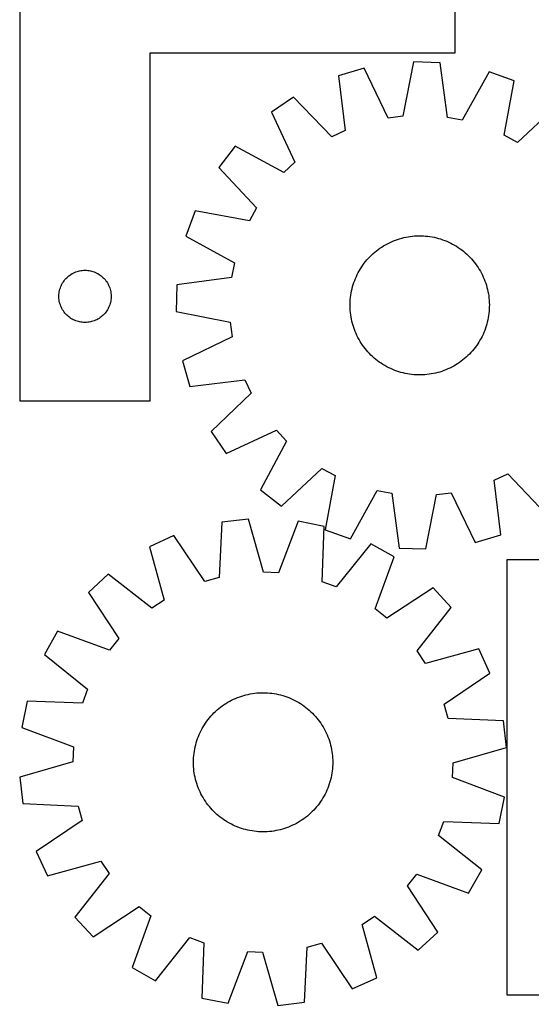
# Model space of a CAD drawing. Header units: millimetres. Extents: x 7 to 1493, y 7 to 2993.
# Tile 5 of 15: x 7 to 300, y 2109 to 2675. Entities that reach past the tile are written whole.
import ezdxf

# ---------------------------------------------------------------- set-up
doc = ezdxf.new("R2010")
doc.units = ezdxf.units.MM
doc.layers.add('CUT', color=7, linetype='CONTINUOUS', true_color=0x000000)

msp = doc.modelspace()

# ---------------------------------------------------------------- linework, layer by layer
at = {"layer": 'CUT'}
for p, q in [((6.513121, 2755.952405), (6.513121, 2455.952405)), ((256.513121, 2655.952405), (256.513121, 2755.952405)), ((81.513121, 2455.952405), (81.513121, 2655.952405)), ((81.513121, 2655.952405), (256.513121, 2655.952405)), ((232.628724, 2650.71891), (226.573421, 2619.537056)), ((248.008212, 2650.269563), (232.628724, 2650.71891)), ((252.232639, 2618.787362), (248.008212, 2650.269563)), ((204.322877, 2647.079567), (189.557259, 2642.754399)), ((218.069081, 2618.443634), (204.322877, 2647.079567)), ((276.053291, 2644.983796), (260.658633, 2617.199282)), ((290.541197, 2639.803919), (276.053291, 2644.983796)), ((189.557259, 2642.754399), (193.434047, 2611.227501)), ((284.830331, 2608.557147), (290.541197, 2639.803919)), ((163.761417, 2630.546189), (151.055031, 2621.869883)), ((185.683824, 2607.55961), (163.761417, 2630.546189)), ((151.055031, 2621.869883), (164.484422, 2593.084015)), ((315.580261, 2626.11045), (292.353184, 2604.443017)), ((226.573421, 2619.537056), (218.069081, 2618.443634)), ((260.658633, 2617.199282), (252.232639, 2618.787362)), ((193.434047, 2611.227501), (185.683824, 2607.55961)), ((292.353184, 2604.443017), (284.830331, 2608.557147)), ((130.294272, 2602.287833), (120.890906, 2590.109686)), ((158.246963, 2587.200693), (130.294272, 2602.287833)), ((164.484422, 2593.084015), (158.246963, 2587.200693)), ((120.890906, 2590.109686), (142.558339, 2566.882608)), ((107.197437, 2565.070622), (102.017559, 2550.582716)), ((138.444209, 2559.359756), (107.197437, 2565.070622)), ((142.558339, 2566.882608), (138.444209, 2559.359756)), ((102.017559, 2550.582716), (129.802074, 2535.188057)), ((218.841527, 2546.785294), (219.981523, 2547.313893)), ((219.981523, 2547.313893), (221.13756, 2547.806423)), ((221.13756, 2547.806423), (222.308497, 2548.262398)), ((222.308497, 2548.262398), (223.493179, 2548.681368)), ((223.493179, 2548.681368), (224.690436, 2549.062919)), ((224.690436, 2549.062919), (225.899088, 2549.406676)), ((225.899088, 2549.406676), (227.11794, 2549.712298)), ((227.11794, 2549.712298), (228.345791, 2549.979484)), ((228.345791, 2549.979484), (229.581429, 2550.20797)), ((229.581429, 2550.20797), (230.823634, 2550.397532)), ((230.823634, 2550.397532), (232.071181, 2550.547981)), ((232.071181, 2550.547981), (233.322837, 2550.65917)), ((233.322837, 2550.65917), (234.577368, 2550.730988)), ((234.577368, 2550.730988), (235.833537, 2550.763366)), ((235.833537, 2550.763366), (237.090102, 2550.75627)), ((237.090102, 2550.75627), (238.345824, 2550.709708)), ((238.345824, 2550.709708), (239.599465, 2550.623725)), ((239.599465, 2550.623725), (240.849785, 2550.498407)), ((240.849785, 2550.498407), (242.095553, 2550.333878)), ((242.095553, 2550.333878), (243.335538, 2550.130299)), ((243.335538, 2550.130299), (244.568516, 2549.887872)), ((244.568516, 2549.887872), (245.793272, 2549.606836)), ((245.793272, 2549.606836), (247.008595, 2549.287468)), ((247.008595, 2549.287468), (248.213287, 2548.930083)), ((248.213287, 2548.930083), (249.406159, 2548.535034)), ((249.406159, 2548.535034), (250.586033, 2548.102711)), ((250.586033, 2548.102711), (251.751746, 2547.633541)), ((251.751746, 2547.633541), (252.902147, 2547.127986)), ((252.902147, 2547.127986), (254.0361, 2546.586546)), ((209.482963, 2540.502183), (210.43022, 2541.327842)), ((210.43022, 2541.327842), (211.402943, 2542.123339)), ((211.402943, 2542.123339), (212.400173, 2542.88789)), ((212.400173, 2542.88789), (213.420927, 2543.62074)), ((213.420927, 2543.62074), (214.464196, 2544.321166)), ((214.464196, 2544.321166), (215.528952, 2544.988476)), ((215.528952, 2544.988476), (216.614143, 2545.622012)), ((216.614143, 2545.622012), (217.718698, 2546.221148)), ((217.718698, 2546.221148), (218.841527, 2546.785294)), ((254.0361, 2546.586546), (255.152486, 2546.009755)), ((255.152486, 2546.009755), (256.250204, 2545.398182)), ((256.250204, 2545.398182), (257.328171, 2544.75243)), ((257.328171, 2544.75243), (258.385322, 2544.073137)), ((258.385322, 2544.073137), (259.420614, 2543.360974)), ((259.420614, 2543.360974), (260.433026, 2542.616643)), ((260.433026, 2542.616643), (261.421558, 2541.840878)), ((261.421558, 2541.840878), (262.385235, 2541.034446)), ((204.384713, 2534.96245), (205.160478, 2535.950982)), ((205.160478, 2535.950982), (205.96691, 2536.914659)), ((205.96691, 2536.914659), (206.803215, 2537.85253)), ((206.803215, 2537.85253), (207.668566, 2538.763669)), ((207.668566, 2538.763669), (208.562109, 2539.647178)), ((208.562109, 2539.647178), (209.482963, 2540.502183)), ((262.385235, 2541.034446), (263.323106, 2540.198141)), ((263.323106, 2540.198141), (264.234245, 2539.33279)), ((264.234245, 2539.33279), (265.117753, 2538.439247)), ((265.117753, 2538.439247), (265.972759, 2537.518392)), ((265.972759, 2537.518392), (266.798418, 2536.571136)), ((266.798418, 2536.571136), (267.593915, 2535.598413)), ((38.006313, 2529.697158), (38.72184, 2529.988157)), ((38.72184, 2529.988157), (39.451399, 2530.241935)), ((39.451399, 2530.241935), (40.193054, 2530.457821)), ((40.193054, 2530.457821), (40.94484, 2530.63524)), ((40.94484, 2530.63524), (41.704763, 2530.773723)), ((41.704763, 2530.773723), (42.470806, 2530.872903)), ((42.470806, 2530.872903), (43.24094, 2530.932516)), ((43.24094, 2530.932516), (44.013121, 2530.952405)), ((44.013121, 2530.952405), (44.785303, 2530.932516)), ((44.785303, 2530.932516), (45.555436, 2530.872903)), ((45.555436, 2530.872903), (46.32148, 2530.773723)), ((46.32148, 2530.773723), (47.081402, 2530.63524)), ((47.081402, 2530.63524), (47.833188, 2530.457821)), ((47.833188, 2530.457821), (48.574844, 2530.241935)), ((48.574844, 2530.241935), (49.304403, 2529.988157)), ((49.304403, 2529.988157), (50.01993, 2529.697158)), ((129.802074, 2535.188057), (128.213994, 2526.762064)), ((200.991601, 2529.68191), (201.603174, 2530.779629)), ((201.603174, 2530.779629), (202.248926, 2531.857595)), ((202.248926, 2531.857595), (202.928218, 2532.914746)), ((202.928218, 2532.914746), (203.640382, 2533.950038)), ((203.640382, 2533.950038), (204.384713, 2534.96245)), ((267.593915, 2535.598413), (268.358466, 2534.601182)), ((268.358466, 2534.601182), (269.091316, 2533.580429)), ((269.091316, 2533.580429), (269.791741, 2532.537159)), ((269.791741, 2532.537159), (270.459051, 2531.472404)), ((270.459051, 2531.472404), (271.092587, 2530.387213)), ((271.092587, 2530.387213), (271.691724, 2529.282658)), ((31.153402, 2523.674297), (31.567966, 2524.326061)), ((31.567966, 2524.326061), (32.015533, 2524.955619)), ((32.015533, 2524.955619), (32.494915, 2525.561302)), ((32.494915, 2525.561302), (33.004841, 2526.141505)), ((33.004841, 2526.141505), (33.543959, 2526.694688)), ((33.543959, 2526.694688), (34.110839, 2527.219384)), ((34.110839, 2527.219384), (34.703979, 2527.714202)), ((34.703979, 2527.714202), (35.321805, 2528.17783)), ((35.321805, 2528.17783), (35.962678, 2528.609038)), ((35.962678, 2528.609038), (36.6249, 2529.006683)), ((36.6249, 2529.006683), (37.306714, 2529.369711)), ((37.306714, 2529.369711), (38.006313, 2529.697158)), ((50.01993, 2529.697158), (50.719528, 2529.369711)), ((50.719528, 2529.369711), (51.401342, 2529.006683)), ((51.401342, 2529.006683), (52.063564, 2528.609038)), ((52.063564, 2528.609038), (52.704438, 2528.17783)), ((52.704438, 2528.17783), (53.322263, 2527.714202)), ((53.322263, 2527.714202), (53.915403, 2527.219384)), ((53.915403, 2527.219384), (54.482284, 2526.694688)), ((54.482284, 2526.694688), (55.021402, 2526.141505)), ((55.021402, 2526.141505), (55.531328, 2525.561302)), ((55.531328, 2525.561302), (56.01071, 2524.955619)), ((56.01071, 2524.955619), (56.458276, 2524.326061)), ((56.458276, 2524.326061), (56.872841, 2523.674297)), ((128.213994, 2526.762064), (96.731793, 2522.537636)), ((198.466322, 2523.935583), (198.898644, 2525.115458)), ((198.898644, 2525.115458), (199.367815, 2526.281171)), ((199.367815, 2526.281171), (199.873369, 2527.431571)), ((199.873369, 2527.431571), (200.414809, 2528.565524)), ((200.414809, 2528.565524), (200.991601, 2529.68191)), ((271.691724, 2529.282658), (272.25587, 2528.159829)), ((272.25587, 2528.159829), (272.784469, 2527.019833)), ((272.784469, 2527.019833), (273.276999, 2525.863796)), ((273.276999, 2525.863796), (273.732974, 2524.692859)), ((273.732974, 2524.692859), (274.151944, 2523.508177)), ((29.256152, 2518.641616), (29.414156, 2519.397721)), ((29.414156, 2519.397721), (29.610873, 2520.144689)), ((29.610873, 2520.144689), (29.845783, 2520.88054)), ((29.845783, 2520.88054), (30.118262, 2521.603323)), ((30.118262, 2521.603323), (30.427587, 2522.311121)), ((30.427587, 2522.311121), (30.772939, 2523.002056)), ((30.772939, 2523.002056), (31.153402, 2523.674297)), ((56.872841, 2523.674297), (57.253303, 2523.002056)), ((57.253303, 2523.002056), (57.598655, 2522.311121)), ((57.598655, 2522.311121), (57.907981, 2521.603323)), ((57.907981, 2521.603323), (58.18046, 2520.88054)), ((58.18046, 2520.88054), (58.415369, 2520.144689)), ((58.415369, 2520.144689), (58.612087, 2519.397721)), ((58.612087, 2519.397721), (58.770091, 2518.641616)), ((96.731793, 2522.537636), (96.282445, 2507.158149)), ((196.871057, 2517.864962), (197.113484, 2519.097941)), ((197.113484, 2519.097941), (197.39452, 2520.322696)), ((197.39452, 2520.322696), (197.713888, 2521.538019)), ((197.713888, 2521.538019), (198.071273, 2522.742711)), ((198.071273, 2522.742711), (198.466322, 2523.935583)), ((274.151944, 2523.508177), (274.533495, 2522.31092)), ((274.533495, 2522.31092), (274.877251, 2521.102268)), ((274.877251, 2521.102268), (275.182873, 2519.883415)), ((275.182873, 2519.883415), (275.450059, 2518.655564)), ((275.450059, 2518.655564), (275.678546, 2517.419927)), ((29.018094, 2516.338623), (29.057858, 2517.110037)), ((29.018094, 2515.566186), (29.018094, 2516.338623)), ((29.057858, 2514.794773), (29.018094, 2515.566186)), ((29.057858, 2517.110037), (29.137281, 2517.87838)), ((29.137281, 2514.026429), (29.057858, 2514.794773)), ((29.137281, 2517.87838), (29.256152, 2518.641616)), ((29.256152, 2513.263193), (29.137281, 2514.026429)), ((29.414156, 2512.507089), (29.256152, 2513.263193)), ((58.770091, 2513.263193), (58.612087, 2512.507089)), ((58.770091, 2518.641616), (58.888961, 2517.87838)), ((58.888961, 2514.026429), (58.770091, 2513.263193)), ((58.888961, 2517.87838), (58.968384, 2517.110037)), ((58.968384, 2514.794773), (58.888961, 2514.026429)), ((58.968384, 2517.110037), (59.008148, 2516.338623)), ((59.008148, 2515.566186), (58.968384, 2514.794773)), ((59.008148, 2516.338623), (59.008148, 2515.566186)), ((196.291648, 2512.875249), (196.377631, 2514.128889)), ((196.377631, 2514.128889), (196.502948, 2515.37921)), ((196.502948, 2515.37921), (196.667478, 2516.624977)), ((196.667478, 2516.624977), (196.871057, 2517.864962)), ((275.678546, 2517.419927), (275.868108, 2516.177722)), ((275.868108, 2516.177722), (276.018557, 2514.930175)), ((276.018557, 2514.930175), (276.129746, 2513.678519)), ((276.129746, 2513.678519), (276.201564, 2512.423987)), ((29.610873, 2511.76012), (29.414156, 2512.507089)), ((29.845783, 2511.024269), (29.610873, 2511.76012)), ((30.118262, 2510.301486), (29.845783, 2511.024269)), ((30.427587, 2509.593689), (30.118262, 2510.301486)), ((30.772939, 2508.902754), (30.427587, 2509.593689)), ((31.153402, 2508.230513), (30.772939, 2508.902754)), ((31.567966, 2507.578749), (31.153402, 2508.230513)), ((32.015533, 2506.94919), (31.567966, 2507.578749)), ((56.458276, 2507.578749), (56.01071, 2506.94919)), ((56.872841, 2508.230513), (56.458276, 2507.578749)), ((57.253303, 2508.902754), (56.872841, 2508.230513)), ((57.598655, 2509.593689), (57.253303, 2508.902754)), ((57.907981, 2510.301486), (57.598655, 2509.593689)), ((58.18046, 2511.024269), (57.907981, 2510.301486)), ((58.415369, 2511.76012), (58.18046, 2511.024269)), ((58.612087, 2512.507089), (58.415369, 2511.76012)), ((196.23799, 2510.362961), (196.245086, 2511.619526)), ((196.270367, 2509.106793), (196.23799, 2510.362961)), ((196.245086, 2511.619526), (196.291648, 2512.875249)), ((196.342186, 2507.852261), (196.270367, 2509.106793)), ((196.453374, 2506.600605), (196.342186, 2507.852261)), ((276.094301, 2507.401891), (275.968983, 2506.15157)), ((276.180283, 2508.655531), (276.094301, 2507.401891)), ((276.226845, 2509.911254), (276.180283, 2508.655531)), ((276.201564, 2512.423987), (276.233941, 2511.167819)), ((276.233941, 2511.167819), (276.226845, 2509.911254)), ((32.494915, 2506.343507), (32.015533, 2506.94919)), ((33.004841, 2505.763305), (32.494915, 2506.343507)), ((33.543959, 2505.210122), (33.004841, 2505.763305)), ((34.110839, 2504.685426), (33.543959, 2505.210122)), ((34.703979, 2504.190608), (34.110839, 2504.685426)), ((35.321805, 2503.72698), (34.703979, 2504.190608)), ((35.962678, 2503.295771), (35.321805, 2503.72698)), ((36.6249, 2502.898126), (35.962678, 2503.295771)), ((37.306714, 2502.535098), (36.6249, 2502.898126)), ((38.006313, 2502.207651), (37.306714, 2502.535098)), ((38.72184, 2501.916652), (38.006313, 2502.207651)), ((39.451399, 2501.662874), (38.72184, 2501.916652)), ((49.304403, 2501.916652), (48.574844, 2501.662874)), ((50.01993, 2502.207651), (49.304403, 2501.916652)), ((50.719528, 2502.535098), (50.01993, 2502.207651)), ((51.401342, 2502.898126), (50.719528, 2502.535098)), ((52.063564, 2503.295771), (51.401342, 2502.898126)), ((52.704438, 2503.72698), (52.063564, 2503.295771)), ((53.322263, 2504.190608), (52.704438, 2503.72698)), ((53.915403, 2504.685426), (53.322263, 2504.190608)), ((54.482284, 2505.210122), (53.915403, 2504.685426)), ((55.021402, 2505.763305), (54.482284, 2505.210122)), ((55.531328, 2506.343507), (55.021402, 2505.763305)), ((56.01071, 2506.94919), (55.531328, 2506.343507)), ((96.282445, 2507.158149), (127.4643, 2501.102846)), ((196.603824, 2505.353059), (196.453374, 2506.600605)), ((196.793385, 2504.110854), (196.603824, 2505.353059)), ((197.021872, 2502.875216), (196.793385, 2504.110854)), ((197.289058, 2501.647365), (197.021872, 2502.875216)), ((275.358448, 2502.432839), (275.077411, 2501.208084)), ((275.600875, 2503.665818), (275.358448, 2502.432839)), ((275.804454, 2504.905803), (275.600875, 2503.665818)), ((275.968983, 2506.15157), (275.804454, 2504.905803)), ((40.193054, 2501.446989), (39.451399, 2501.662874)), ((40.94484, 2501.269569), (40.193054, 2501.446989)), ((41.704763, 2501.131086), (40.94484, 2501.269569)), ((42.470806, 2501.031907), (41.704763, 2501.131086)), ((43.24094, 2500.972293), (42.470806, 2501.031907)), ((44.013121, 2500.952405), (43.24094, 2500.972293)), ((44.785303, 2500.972293), (44.013121, 2500.952405)), ((45.555436, 2501.031907), (44.785303, 2500.972293)), ((46.32148, 2501.131086), (45.555436, 2501.031907)), ((47.081402, 2501.269569), (46.32148, 2501.131086)), ((47.833188, 2501.446989), (47.081402, 2501.269569)), ((48.574844, 2501.662874), (47.833188, 2501.446989)), ((127.4643, 2501.102846), (128.557721, 2492.598506)), ((197.59468, 2500.428512), (197.289058, 2501.647365)), ((197.938436, 2499.21986), (197.59468, 2500.428512)), ((198.319988, 2498.022603), (197.938436, 2499.21986)), ((198.738958, 2496.837921), (198.319988, 2498.022603)), ((199.194933, 2495.666984), (198.738958, 2496.837921)), ((273.573287, 2496.415322), (273.104117, 2495.24961)), ((274.00561, 2497.595197), (273.573287, 2496.415322)), ((274.400658, 2498.788069), (274.00561, 2497.595197)), ((274.758043, 2499.992761), (274.400658, 2498.788069)), ((275.077411, 2501.208084), (274.758043, 2499.992761)), ((128.557721, 2492.598506), (99.921789, 2478.852301)), ((199.687462, 2494.510947), (199.194933, 2495.666984)), ((200.216061, 2493.370952), (199.687462, 2494.510947)), ((200.780207, 2492.248122), (200.216061, 2493.370952)), ((201.379344, 2491.143567), (200.780207, 2492.248122)), ((202.01288, 2490.058376), (201.379344, 2491.143567)), ((270.868757, 2490.751152), (270.223006, 2489.673185)), ((271.480331, 2491.84887), (270.868757, 2490.751152)), ((272.057122, 2492.965256), (271.480331, 2491.84887)), ((272.598562, 2494.099209), (272.057122, 2492.965256)), ((273.104117, 2495.24961), (272.598562, 2494.099209)), ((202.68019, 2488.993621), (202.01288, 2490.058376)), ((203.380616, 2487.950352), (202.68019, 2488.993621)), ((204.113466, 2486.929598), (203.380616, 2487.950352)), ((204.878016, 2485.932367), (204.113466, 2486.929598)), ((205.673514, 2484.959644), (204.878016, 2485.932367)), ((206.499173, 2484.012388), (205.673514, 2484.959644)), ((267.311454, 2485.579798), (266.505021, 2484.616121)), ((268.087218, 2486.56833), (267.311454, 2485.579798)), ((268.83155, 2487.580742), (268.087218, 2486.56833)), ((269.543713, 2488.616034), (268.83155, 2487.580742)), ((270.223006, 2489.673185), (269.543713, 2488.616034)), ((207.354178, 2483.091533), (206.499173, 2484.012388)), ((208.237686, 2482.19799), (207.354178, 2483.091533)), ((209.148825, 2481.332639), (208.237686, 2482.19799)), ((210.086696, 2480.496335), (209.148825, 2481.332639)), ((211.050373, 2479.689902), (210.086696, 2480.496335)), ((212.038906, 2478.914138), (211.050373, 2479.689902)), ((261.068988, 2479.407441), (260.071758, 2478.64289)), ((262.041712, 2480.202938), (261.068988, 2479.407441)), ((262.988968, 2481.028597), (262.041712, 2480.202938)), ((263.909822, 2481.883602), (262.988968, 2481.028597)), ((264.803366, 2482.767111), (263.909822, 2481.883602)), ((265.668717, 2483.67825), (264.803366, 2482.767111)), ((266.505021, 2484.616121), (265.668717, 2483.67825)), ((99.921789, 2478.852301), (104.246957, 2464.086684)), ((213.051318, 2478.169806), (212.038906, 2478.914138)), ((214.08661, 2477.457643), (213.051318, 2478.169806)), ((215.143761, 2476.77835), (214.08661, 2477.457643)), ((216.221727, 2476.132598), (215.143761, 2476.77835)), ((217.319445, 2475.521025), (216.221727, 2476.132598)), ((218.435832, 2474.944234), (217.319445, 2475.521025)), ((219.569785, 2474.402794), (218.435832, 2474.944234)), ((220.720185, 2473.897239), (219.569785, 2474.402794)), ((221.885898, 2473.428069), (220.720185, 2473.897239)), ((223.065772, 2472.995746), (221.885898, 2473.428069)), ((251.334372, 2473.724357), (250.163435, 2473.268382)), ((252.490409, 2474.216887), (251.334372, 2473.724357)), ((253.630404, 2474.745486), (252.490409, 2474.216887)), ((254.753234, 2475.309632), (253.630404, 2474.745486)), ((255.857789, 2475.908769), (254.753234, 2475.309632)), ((256.942979, 2476.542305), (255.857789, 2475.908769)), ((258.007735, 2477.209615), (256.942979, 2476.542305)), ((259.051004, 2477.91004), (258.007735, 2477.209615)), ((260.071758, 2478.64289), (259.051004, 2477.91004)), ((104.246957, 2464.086684), (135.773855, 2467.963471)), ((135.773855, 2467.963471), (139.441746, 2460.213249)), ((224.258644, 2472.600697), (223.065772, 2472.995746)), ((225.463336, 2472.243313), (224.258644, 2472.600697)), ((226.67866, 2471.923944), (225.463336, 2472.243313)), ((227.903415, 2471.642908), (226.67866, 2471.923944)), ((229.136393, 2471.400481), (227.903415, 2471.642908)), ((230.376378, 2471.196902), (229.136393, 2471.400481)), ((231.622146, 2471.032373), (230.376378, 2471.196902)), ((232.872467, 2470.907055), (231.622146, 2471.032373)), ((234.126107, 2470.821073), (232.872467, 2470.907055)), ((235.381829, 2470.77451), (234.126107, 2470.821073)), ((236.638395, 2470.767415), (235.381829, 2470.77451)), ((237.894563, 2470.799792), (236.638395, 2470.767415)), ((239.149094, 2470.87161), (237.894563, 2470.799792)), ((240.400751, 2470.982799), (239.149094, 2470.87161)), ((241.648297, 2471.133248), (240.400751, 2470.982799)), ((242.890502, 2471.32281), (241.648297, 2471.133248)), ((244.12614, 2471.551296), (242.890502, 2471.32281)), ((245.353991, 2471.818482), (244.12614, 2471.551296)), ((246.572844, 2472.124105), (245.353991, 2471.818482)), ((247.781495, 2472.467861), (246.572844, 2472.124105)), ((248.978753, 2472.849412), (247.781495, 2472.467861)), ((250.163435, 2473.268382), (248.978753, 2472.849412)), ((139.441746, 2460.213249), (116.455166, 2438.290842)), ((6.513121, 2455.952405), (81.513121, 2455.952405)), ((116.455166, 2438.290842), (125.131473, 2425.584455)), ((125.131473, 2425.584455), (153.917341, 2439.013847)), ((153.917341, 2439.013847), (159.800663, 2432.776388)), ((159.800663, 2432.776388), (144.713523, 2404.823696)), ((156.89167, 2395.420331), (180.118747, 2417.087763)), ((180.118747, 2417.087763), (187.6416, 2412.973634)), ((187.6416, 2412.973634), (181.930734, 2381.726862)), ((279.037885, 2410.303279), (286.788107, 2413.97117)), ((286.788107, 2413.97117), (308.710514, 2390.984591)), ((282.914672, 2378.776382), (279.037885, 2410.303279)), ((144.713523, 2404.823696), (156.89167, 2395.420331)), ((196.41864, 2376.546984), (211.813298, 2404.331498)), ((211.813298, 2404.331498), (220.239292, 2402.743418)), ((220.239292, 2402.743418), (224.46372, 2371.261217)), ((239.843207, 2370.81187), (245.89851, 2401.993725)), ((245.89851, 2401.993725), (254.40285, 2403.087146)), ((254.40285, 2403.087146), (268.149055, 2374.451213)), ((122.554874, 2386.095435), (121.058549, 2354.366336)), ((137.83846, 2387.868154), (122.554874, 2386.095435)), ((146.557765, 2357.323949), (137.83846, 2387.868154)), ((166.352609, 2386.681074), (155.124688, 2356.967297)), ((181.435963, 2383.644142), (166.352609, 2386.681074)), ((180.289837, 2351.900463), (181.435963, 2383.644142)), ((95.069479, 2378.413059), (81.081725, 2372.004215)), ((112.80071, 2352.058207), (95.069479, 2378.413059)), ((181.930734, 2381.726862), (196.41864, 2376.546984)), ((268.149055, 2374.451213), (282.914672, 2378.776382)), ((81.081725, 2372.004215), (89.463467, 2341.365658)), ((208.187702, 2373.703805), (188.327253, 2348.913942)), ((221.594361, 2366.154498), (208.187702, 2373.703805)), ((210.694994, 2336.318638), (221.594361, 2366.154498)), ((224.46372, 2371.261217), (239.843207, 2370.81187)), ((386.320983, 2364.427996), (286.320983, 2364.427996)), ((286.320983, 2364.427996), (286.320983, 2114.427996)), ((57.315546, 2356.204387), (45.992843, 2345.78676)), ((82.323046, 2336.618685), (57.315546, 2356.204387)), ((155.124688, 2356.967297), (146.557765, 2357.323949)), ((121.058549, 2354.366336), (112.80071, 2352.058207)), ((188.327253, 2348.913942), (180.289837, 2351.900463)), ((45.992843, 2345.78676), (63.432188, 2319.237862)), ((243.965044, 2348.433935), (217.416146, 2330.99459)), ((254.38267, 2337.111231), (243.965044, 2348.433935)), ((89.463467, 2341.365658), (82.323046, 2336.618685)), ((217.416146, 2330.99459), (210.694994, 2336.318638)), ((234.796968, 2312.103732), (254.38267, 2337.111231)), ((28.272279, 2323.416078), (20.722972, 2310.009419)), ((58.108139, 2312.51671), (28.272279, 2323.416078)), ((63.432188, 2319.237862), (58.108139, 2312.51671)), ((20.722972, 2310.009419), (45.512835, 2290.14897)), ((239.543942, 2304.963311), (234.796968, 2312.103732)), ((270.182499, 2313.345053), (239.543942, 2304.963311)), ((276.591342, 2299.357298), (270.182499, 2313.345053)), ((250.23649, 2281.626068), (276.591342, 2299.357298)), ((45.512835, 2290.14897), (42.526315, 2282.111553)), ((135.232697, 2286.561973), (136.445518, 2286.890718)), ((136.445518, 2286.890718), (137.668066, 2287.181206)), ((137.668066, 2287.181206), (138.899135, 2287.433148)), ((138.899135, 2287.433148), (140.137511, 2287.646298)), ((140.137511, 2287.646298), (141.38197, 2287.820444)), ((141.38197, 2287.820444), (142.631286, 2287.955415)), ((142.631286, 2287.955415), (143.884225, 2288.051077)), ((143.884225, 2288.051077), (145.13955, 2288.107337)), ((145.13955, 2288.107337), (146.396023, 2288.124138)), ((146.396023, 2288.124138), (147.652404, 2288.101463)), ((147.652404, 2288.101463), (148.907453, 2288.039337)), ((148.907453, 2288.039337), (150.159931, 2287.937818)), ((150.159931, 2287.937818), (151.408602, 2287.797009)), ((151.408602, 2287.797009), (152.652234, 2287.617047)), ((152.652234, 2287.617047), (153.889599, 2287.398111)), ((153.889599, 2287.398111), (155.119477, 2287.140416)), ((155.119477, 2287.140416), (156.340654, 2286.844217)), ((156.340654, 2286.844217), (157.551925, 2286.509806)), ((10.782636, 2283.25768), (7.745703, 2268.174325)), ((42.526315, 2282.111553), (10.782636, 2283.25768)), ((122.866822, 2280.539792), (123.896583, 2281.25993)), ((123.896583, 2281.25993), (124.948456, 2281.947367)), ((124.948456, 2281.947367), (126.021403, 2282.601426)), ((126.021403, 2282.601426), (127.114364, 2283.221459)), ((127.114364, 2283.221459), (128.226263, 2283.806855)), ((128.226263, 2283.806855), (129.356, 2284.357037)), ((129.356, 2284.357037), (130.502462, 2284.871462)), ((130.502462, 2284.871462), (131.664516, 2285.349622)), ((131.664516, 2285.349622), (132.841016, 2285.791044)), ((132.841016, 2285.791044), (134.030801, 2286.195294)), ((134.030801, 2286.195294), (135.232697, 2286.561973)), ((157.551925, 2286.509806), (158.752093, 2286.137513)), ((158.752093, 2286.137513), (159.939976, 2285.727705)), ((159.939976, 2285.727705), (161.1144, 2285.280788)), ((161.1144, 2285.280788), (162.274206, 2284.797201)), ((162.274206, 2284.797201), (163.41825, 2284.277423)), ((163.41825, 2284.277423), (164.545403, 2283.721966)), ((164.545403, 2283.721966), (165.654553, 2283.131378)), ((165.654553, 2283.131378), (166.744605, 2282.506242)), ((166.744605, 2282.506242), (167.814482, 2281.847176)), ((167.814482, 2281.847176), (168.86313, 2281.154829)), ((168.86313, 2281.154829), (169.889514, 2280.429885)), ((252.544619, 2273.368229), (250.23649, 2281.626068)), ((116.359998, 2274.646779), (117.207865, 2275.574209)), ((117.207865, 2275.574209), (118.084446, 2276.47455)), ((118.084446, 2276.47455), (118.988874, 2277.346912)), ((118.988874, 2277.346912), (119.920258, 2278.190435)), ((119.920258, 2278.190435), (120.877678, 2279.004287)), ((120.877678, 2279.004287), (121.860189, 2279.787663)), ((121.860189, 2279.787663), (122.866822, 2280.539792)), ((169.889514, 2280.429885), (170.892619, 2279.673059)), ((170.892619, 2279.673059), (171.871458, 2278.885098)), ((171.871458, 2278.885098), (172.825063, 2278.06678)), ((172.825063, 2278.06678), (173.752493, 2277.218912)), ((173.752493, 2277.218912), (174.652834, 2276.342332)), ((174.652834, 2276.342332), (175.525196, 2275.437903)), ((175.525196, 2275.437903), (176.368719, 2274.506519)), ((111.920535, 2268.566321), (112.579602, 2269.636199)), ((112.579602, 2269.636199), (113.271949, 2270.684846)), ((113.271949, 2270.684846), (113.996893, 2271.71123)), ((113.996893, 2271.71123), (114.753719, 2272.714336)), ((114.753719, 2272.714336), (115.54168, 2273.693174)), ((115.54168, 2273.693174), (116.359998, 2274.646779)), ((176.368719, 2274.506519), (177.182571, 2273.5491)), ((177.182571, 2273.5491), (177.965947, 2272.566588)), ((177.965947, 2272.566588), (178.718076, 2271.559956)), ((178.718076, 2271.559956), (179.438214, 2270.530195)), ((179.438214, 2270.530195), (180.125651, 2269.478322)), ((284.273719, 2271.871904), (252.544619, 2273.368229)), ((286.046438, 2256.588317), (284.273719, 2271.871904)), ((7.745703, 2268.174325), (37.459481, 2256.946405)), ((109.14599, 2262.936116), (109.629576, 2264.095922)), ((109.629576, 2264.095922), (110.149355, 2265.239967)), ((110.149355, 2265.239967), (110.704812, 2266.36712)), ((110.704812, 2266.36712), (111.2954, 2267.476269)), ((111.2954, 2267.476269), (111.920535, 2268.566321)), ((180.125651, 2269.478322), (180.779709, 2268.405375)), ((180.779709, 2268.405375), (181.399742, 2267.312413)), ((181.399742, 2267.312413), (181.985139, 2266.200515)), ((181.985139, 2266.200515), (182.535321, 2265.070777)), ((182.535321, 2265.070777), (183.049746, 2263.924316)), ((107.582561, 2258.162371), (107.916972, 2259.373641)), ((107.916972, 2259.373641), (108.289265, 2260.57381)), ((108.289265, 2260.57381), (108.699072, 2261.761692)), ((108.699072, 2261.761692), (109.14599, 2262.936116)), ((183.049746, 2263.924316), (183.527905, 2262.762262)), ((183.527905, 2262.762262), (183.969328, 2261.585761)), ((183.969328, 2261.585761), (184.373578, 2260.395976)), ((184.373578, 2260.395976), (184.740257, 2259.19408)), ((184.740257, 2259.19408), (185.069002, 2257.98126)), ((37.459481, 2256.946405), (37.102829, 2248.379482)), ((106.488959, 2251.981647), (106.629769, 2253.230318)), ((106.629769, 2253.230318), (106.80973, 2254.47395)), ((106.80973, 2254.47395), (107.028667, 2255.711316)), ((107.028667, 2255.711316), (107.286362, 2256.941194)), ((107.286362, 2256.941194), (107.582561, 2258.162371)), ((185.069002, 2257.98126), (185.359489, 2256.758712)), ((185.359489, 2256.758712), (185.611432, 2255.527642)), ((185.611432, 2255.527642), (185.824582, 2254.289267)), ((185.824582, 2254.289267), (185.998728, 2253.044807)), ((185.998728, 2253.044807), (186.133699, 2251.795492)), ((255.502232, 2247.869012), (286.046438, 2256.588317)), ((37.102829, 2248.379482), (6.558624, 2239.660176)), ((106.30264, 2248.217739), (106.325314, 2249.47412)), ((106.319441, 2246.961266), (106.30264, 2248.217739)), ((106.325314, 2249.47412), (106.387441, 2250.729169)), ((106.387441, 2250.729169), (106.488959, 2251.981647)), ((186.133699, 2251.795492), (186.229361, 2250.542553)), ((186.229361, 2250.542553), (186.285621, 2249.287227)), ((186.302421, 2248.030754), (186.279747, 2246.774374)), ((186.285621, 2249.287227), (186.302421, 2248.030754)), ((255.145581, 2239.302089), (255.502232, 2247.869012)), ((106.3757, 2245.705941), (106.319441, 2246.961266)), ((106.471362, 2244.453002), (106.3757, 2245.705941)), ((106.606333, 2243.203687), (106.471362, 2244.453002)), ((106.780479, 2241.959227), (106.606333, 2243.203687)), ((106.993629, 2240.720851), (106.780479, 2241.959227)), ((185.795331, 2241.774544), (185.576395, 2240.537178)), ((185.975293, 2243.018176), (185.795331, 2241.774544)), ((186.116102, 2244.266847), (185.975293, 2243.018176)), ((186.21762, 2245.519325), (186.116102, 2244.266847)), ((186.279747, 2246.774374), (186.21762, 2245.519325)), ((6.558624, 2239.660176), (8.331342, 2224.37659)), ((107.245572, 2239.489782), (106.993629, 2240.720851)), ((107.536059, 2238.267234), (107.245572, 2239.489782)), ((107.864805, 2237.054413), (107.536059, 2238.267234)), ((108.231483, 2235.852518), (107.864805, 2237.054413)), ((108.635733, 2234.662732), (108.231483, 2235.852518)), ((184.315797, 2235.674684), (183.905989, 2234.486802)), ((184.68809, 2236.874853), (184.315797, 2235.674684)), ((185.022501, 2238.086123), (184.68809, 2236.874853)), ((185.3187, 2239.3073), (185.022501, 2238.086123)), ((185.576395, 2240.537178), (185.3187, 2239.3073)), ((284.859358, 2228.074169), (255.145581, 2239.302089)), ((109.077156, 2233.486232), (108.635733, 2234.662732)), ((109.555316, 2232.324178), (109.077156, 2233.486232)), ((110.06974, 2231.177716), (109.555316, 2232.324178)), ((110.619922, 2230.047979), (110.06974, 2231.177716)), ((111.205319, 2228.936081), (110.619922, 2230.047979)), ((182.455707, 2231.008527), (181.90025, 2229.881374)), ((182.975485, 2232.152571), (182.455707, 2231.008527)), ((183.459072, 2233.312378), (182.975485, 2232.152571)), ((183.905989, 2234.486802), (183.459072, 2233.312378)), ((8.331342, 2224.37659), (40.060442, 2222.880265)), ((111.825352, 2227.843119), (111.205319, 2228.936081)), ((112.47941, 2226.770172), (111.825352, 2227.843119)), ((113.166847, 2225.718299), (112.47941, 2226.770172)), ((113.886986, 2224.688538), (113.166847, 2225.718299)), ((114.639114, 2223.681905), (113.886986, 2224.688538)), ((178.608168, 2224.537264), (177.851343, 2223.534158)), ((179.333113, 2225.563647), (178.608168, 2224.537264)), ((180.02546, 2226.612295), (179.333113, 2225.563647)), ((180.684526, 2227.682173), (180.02546, 2226.612295)), ((181.309662, 2228.772224), (180.684526, 2227.682173)), ((181.90025, 2229.881374), (181.309662, 2228.772224)), ((281.822426, 2212.990814), (284.859358, 2228.074169)), ((40.060442, 2222.880265), (42.368571, 2214.622426)), ((115.422491, 2222.699394), (114.639114, 2223.681905)), ((116.236342, 2221.741974), (115.422491, 2222.699394)), ((117.079865, 2220.810591), (116.236342, 2221.741974)), ((117.952227, 2219.906162), (117.079865, 2220.810591)), ((118.852568, 2219.029582), (117.952227, 2219.906162)), ((119.779998, 2218.181714), (118.852568, 2219.029582)), ((173.616187, 2218.901581), (172.684803, 2218.058058)), ((174.520615, 2219.773944), (173.616187, 2218.901581)), ((175.397196, 2220.674284), (174.520615, 2219.773944)), ((176.245064, 2221.601715), (175.397196, 2220.674284)), ((177.063382, 2222.55532), (176.245064, 2221.601715)), ((177.851343, 2223.534158), (177.063382, 2222.55532)), ((42.368571, 2214.622426), (16.013719, 2196.891195)), ((120.733603, 2217.363396), (119.779998, 2218.181714)), ((121.712442, 2216.575435), (120.733603, 2217.363396)), ((122.715548, 2215.818609), (121.712442, 2216.575435)), ((123.741931, 2215.093665), (122.715548, 2215.818609)), ((124.790579, 2214.401318), (123.741931, 2215.093665)), ((125.860457, 2213.742251), (124.790579, 2214.401318)), ((126.950508, 2213.117116), (125.860457, 2213.742251)), ((128.059658, 2212.526528), (126.950508, 2213.117116)), ((165.490697, 2213.027035), (164.378799, 2212.441639)), ((166.583659, 2213.647068), (165.490697, 2213.027035)), ((167.656606, 2214.301126), (166.583659, 2213.647068)), ((168.708478, 2214.988564), (167.656606, 2214.301126)), ((169.738239, 2215.708702), (168.708478, 2214.988564)), ((170.744872, 2216.460831), (169.738239, 2215.708702)), ((171.727383, 2217.244207), (170.744872, 2216.460831)), ((172.684803, 2218.058058), (171.727383, 2217.244207)), ((247.092226, 2206.099524), (250.078747, 2214.136941)), ((250.078747, 2214.136941), (281.822426, 2212.990814)), ((129.186811, 2211.971071), (128.059658, 2212.526528)), ((130.330855, 2211.451293), (129.186811, 2211.971071)), ((131.490662, 2210.967706), (130.330855, 2211.451293)), ((132.665085, 2210.520788), (131.490662, 2210.967706)), ((133.852968, 2210.110981), (132.665085, 2210.520788)), ((135.053137, 2209.738688), (133.852968, 2210.110981)), ((136.264407, 2209.404277), (135.053137, 2209.738688)), ((137.485584, 2209.108078), (136.264407, 2209.404277)), ((138.715462, 2208.850383), (137.485584, 2209.108078)), ((139.952828, 2208.631447), (138.715462, 2208.850383)), ((141.19646, 2208.451485), (139.952828, 2208.631447)), ((142.445131, 2208.310676), (141.19646, 2208.451485)), ((143.697609, 2208.209157), (142.445131, 2208.310676)), ((144.952657, 2208.14703), (143.697609, 2208.209157)), ((146.209038, 2208.124356), (144.952657, 2208.14703)), ((147.465511, 2208.141157), (146.209038, 2208.124356)), ((148.720836, 2208.197416), (147.465511, 2208.141157)), ((149.973775, 2208.293079), (148.720836, 2208.197416)), ((151.223091, 2208.42805), (149.973775, 2208.293079)), ((152.467551, 2208.602196), (151.223091, 2208.42805)), ((153.705926, 2208.815345), (152.467551, 2208.602196)), ((154.936996, 2209.067288), (153.705926, 2208.815345)), ((156.159544, 2209.357776), (154.936996, 2209.067288)), ((157.372364, 2209.686521), (156.159544, 2209.357776)), ((158.57426, 2210.053199), (157.372364, 2209.686521)), ((159.764045, 2210.457449), (158.57426, 2210.053199)), ((160.940545, 2210.898872), (159.764045, 2210.457449)), ((162.1026, 2211.377032), (160.940545, 2210.898872)), ((163.249061, 2211.891456), (162.1026, 2211.377032)), ((164.378799, 2212.441639), (163.249061, 2211.891456)), ((271.882089, 2186.239075), (247.092226, 2206.099524)), ((16.013719, 2196.891195), (22.422563, 2182.903441)), ((22.422563, 2182.903441), (53.061119, 2191.285183)), ((53.061119, 2191.285183), (57.808093, 2184.144762)), ((264.332782, 2172.832416), (271.882089, 2186.239075)), ((57.808093, 2184.144762), (38.222391, 2159.137262)), ((229.172874, 2177.010632), (234.496922, 2183.731784)), ((234.496922, 2183.731784), (264.332782, 2172.832416)), ((246.612218, 2150.461733), (229.172874, 2177.010632)), ((48.640017, 2147.814559), (75.188916, 2165.253904)), ((75.188916, 2165.253904), (81.910067, 2159.929856)), ((38.222391, 2159.137262), (48.640017, 2147.814559)), ((81.910067, 2159.929856), (71.0107, 2130.093996)), ((203.141595, 2154.882836), (210.282016, 2159.629809)), ((210.282016, 2159.629809), (235.289515, 2140.044107)), ((211.523336, 2124.244279), (203.141595, 2154.882836)), ((84.417359, 2122.544688), (104.277808, 2147.334552)), ((104.277808, 2147.334552), (112.315224, 2144.348031)), ((235.289515, 2140.044107), (246.612218, 2150.461733)), ((112.315224, 2144.348031), (111.169098, 2112.604352)), ((170.050188, 2110.153059), (171.546512, 2141.882158)), ((171.546512, 2141.882158), (179.804352, 2144.190287)), ((179.804352, 2144.190287), (197.535582, 2117.835435)), ((126.252453, 2109.56742), (137.480373, 2139.281197)), ((137.480373, 2139.281197), (146.047296, 2138.924545)), ((146.047296, 2138.924545), (154.766601, 2108.38034)), ((71.0107, 2130.093996), (84.417359, 2122.544688)), ((197.535582, 2117.835435), (211.523336, 2124.244279)), ((111.169098, 2112.604352), (126.252453, 2109.56742)), ((286.320983, 2114.427996), (586.320983, 2114.427996)), ((154.766601, 2108.38034), (170.050188, 2110.153059))]:
    msp.add_line(p, q, dxfattribs=at)

doc.saveas('drawing.dxf')
